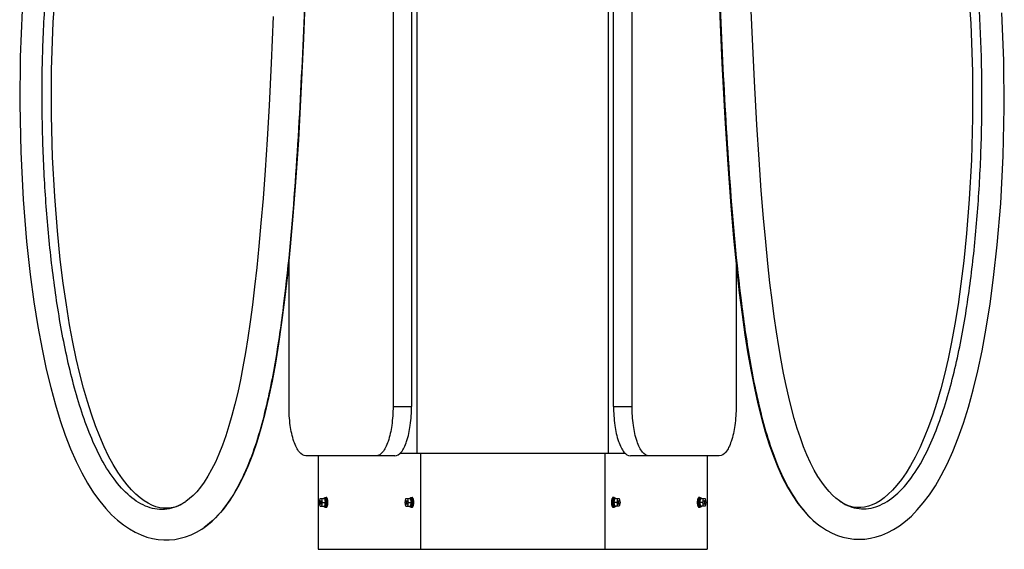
# Model space of a CAD drawing. Header units: millimetres. Extents: x 427 to 1424, y 183 to 2353.
# Tile 1 of 4: x 427 to 1424, y 183 to 718. Entities that reach past the tile are written whole.
import ezdxf

# ---------------------------------------------------------------- set-up
doc = ezdxf.new("R2010")
doc.units = ezdxf.units.MM
doc.header["$LTSCALE"] = 166.30017
doc.layers.get('0').update_dxf_attribs({"linetype": 'CONTINUOUS'})

msp = doc.modelspace()

# ---------------------------------------------------------------- linework, layer by layer
at = {"color": 7, "linetype": 'Continuous'}
for p, q in [((804.85, 2027.17), (804.87, 327.17)), ((823.65, 2027.17), (823.66, 327.17)), ((829.13, 2027.67), (829.13, 279.97)), ((1022.74, 2027.67), (1022.74, 279.97)), ((1028.21, 327.17), (1028.22, 2027.17)), ((1047, 327.17), (1047.02, 2027.17)), ((699.53, 327.17), (699.52, 472.66)), ((1152.35, 471.13), (1152.34, 327.17)), ((804.87, 327.17), (823.66, 327.17)), ((1028.21, 327.17), (1047, 327.17)), ((812.17, 279.97), (1039.7, 279.97)), ((832.6, 279.97), (832.6, 182.67)), ((1019.4, 279.97), (1019.4, 182.67)), ((787.77, 277.17), (716.63, 277.17)), ((729.02, 277.17), (729.02, 182.67)), ((806.56, 277.17), (787.77, 277.17)), ((1064.1, 277.17), (1045.31, 277.17)), ((1135.24, 277.17), (1064.1, 277.17)), ((1122.97, 277.17), (1122.97, 182.67)), ((595.2, 231.05), (595.19, 231.04)), ((730.25, 230.13), (731, 233.95)), ((731, 226.31), (730.25, 230.13)), ((731, 233.95), (735.8, 233.95)), ((731.25, 232.18), (731.05, 231.61)), ((731.05, 231.61), (731.45, 231.61)), ((731.05, 231.61), (731.54, 230.13)), ((731.54, 230.13), (731.05, 228.64)), ((731.75, 230.75), (731.25, 232.18)), ((731.25, 228.07), (731.75, 229.51)), ((731.54, 230.13), (731.97, 230.13)), ((732.26, 232.18), (731.75, 230.75)), ((731.75, 230.75), (732.17, 230.75)), ((731.75, 229.51), (732.17, 229.51)), ((731.75, 229.51), (732.26, 228.07)), ((731.97, 230.13), (732.46, 231.61)), ((732.46, 228.64), (731.97, 230.13)), ((732.46, 231.61), (732.26, 232.18)), ((732.51, 233.95), (733.26, 230.13)), ((733.26, 230.13), (732.51, 226.31)), ((733.26, 230.13), (736.55, 230.13)), ((735.04, 234.5), (736.27, 234.5)), ((736.55, 230.13), (735.8, 233.95)), ((735.8, 226.31), (736.55, 230.13)), ((736.27, 235.13), (737.21, 235.13)), ((736.54, 230.45), (736.49, 230.45)), ((736.49, 229.79), (736.54, 229.79)), ((736.5, 229.86), (737.08, 229.97)), ((737.76, 230.02), (737.08, 229.97)), ((817.17, 230.13), (817.93, 233.95)), ((817.93, 226.31), (817.17, 230.13)), ((817.93, 233.95), (822.72, 233.95)), ((818.17, 232.18), (817.98, 231.62)), ((817.98, 231.62), (818.37, 231.62)), ((817.98, 231.62), (818.47, 230.13)), ((818.47, 230.13), (817.98, 228.64)), ((818.68, 230.75), (818.17, 232.18)), ((818.17, 228.07), (818.68, 229.51)), ((818.47, 230.13), (818.89, 230.13)), ((819.19, 232.18), (818.68, 230.75)), ((818.68, 230.75), (819.1, 230.75)), ((818.68, 229.51), (819.1, 229.51)), ((818.68, 229.51), (819.19, 228.07)), ((818.89, 230.13), (819.38, 231.62)), ((819.38, 228.64), (818.89, 230.13)), ((819.38, 231.62), (819.19, 232.18)), ((819.44, 233.95), (820.19, 230.13)), ((820.19, 230.13), (819.44, 226.31)), ((820.19, 230.13), (823.48, 230.13)), ((821.97, 234.5), (823.19, 234.5)), ((823.48, 230.13), (822.72, 233.95)), ((822.72, 226.31), (823.48, 230.13)), ((823.19, 235.13), (824.13, 235.13)), ((823.46, 230.46), (823.41, 230.45)), ((823.41, 229.79), (823.46, 229.8)), ((823.43, 229.87), (824, 229.97)), ((824.69, 230.03), (824, 229.97)), ((1028.73, 235.1), (1027.79, 235.1)), ((1029.2, 233.92), (1028.45, 230.1)), ((1031.73, 230.1), (1028.45, 230.1)), ((1028.45, 230.1), (1029.2, 226.28)), ((1029.95, 234.48), (1028.73, 234.48)), ((1029.2, 233.92), (1034, 233.92)), ((1031.73, 230.1), (1032.49, 233.92)), ((1032.49, 226.28), (1031.73, 230.1)), ((1032.73, 232.16), (1032.54, 231.59)), ((1032.54, 231.59), (1033.03, 230.1)), ((1033.03, 230.1), (1032.54, 228.62)), ((1033.24, 230.72), (1032.73, 232.16)), ((1032.73, 228.05), (1033.24, 229.49)), ((1033.24, 230.72), (1032.83, 230.72)), ((1033.24, 229.49), (1032.83, 229.49)), ((1033.45, 230.1), (1033.03, 230.1)), ((1033.75, 232.16), (1033.24, 230.72)), ((1033.24, 229.49), (1033.75, 228.05)), ((1033.45, 230.1), (1033.95, 231.59)), ((1033.95, 228.62), (1033.45, 230.1)), ((1033.95, 231.59), (1033.55, 231.59)), ((1033.95, 231.59), (1033.75, 232.16)), ((1034, 233.92), (1034.75, 230.1)), ((1034.75, 230.1), (1034, 226.28)), ((1115.66, 235.1), (1114.72, 235.1)), ((1116.13, 233.92), (1115.37, 230.1)), ((1118.66, 230.1), (1115.37, 230.1)), ((1115.37, 230.1), (1116.13, 226.28)), ((1116.88, 234.48), (1115.66, 234.48)), ((1116.13, 233.92), (1120.92, 233.92)), ((1118.66, 230.1), (1119.41, 233.92)), ((1119.41, 226.28), (1118.66, 230.1)), ((1119.66, 232.16), (1119.47, 231.59)), ((1119.47, 231.59), (1119.96, 230.1)), ((1119.96, 230.1), (1119.47, 228.62)), ((1120.17, 230.72), (1119.66, 232.16)), ((1119.66, 228.05), (1120.17, 229.48)), ((1120.17, 230.72), (1119.75, 230.72)), ((1120.17, 229.48), (1119.75, 229.48)), ((1120.38, 230.1), (1119.96, 230.1)), ((1120.68, 232.16), (1120.17, 230.72)), ((1120.17, 229.48), (1120.68, 228.05)), ((1120.38, 230.1), (1120.87, 231.59)), ((1120.87, 228.62), (1120.38, 230.1)), ((1120.87, 231.59), (1120.48, 231.59)), ((1120.87, 231.59), (1120.68, 232.16)), ((1120.92, 233.92), (1121.68, 230.1)), ((1121.68, 230.1), (1120.92, 226.28)), ((1256.94, 231.58), (1256.94, 231.58)), ((731, 226.31), (735.8, 226.31)), ((731.05, 228.64), (731.45, 228.64)), ((731.05, 228.64), (731.25, 228.07)), ((732.26, 228.07), (732.46, 228.64)), ((735.04, 225.75), (736.27, 225.75)), ((736.27, 225.13), (737.21, 225.13)), ((817.93, 226.31), (822.72, 226.31)), ((817.98, 228.64), (818.37, 228.64)), ((817.98, 228.64), (818.17, 228.07)), ((819.19, 228.07), (819.38, 228.64)), ((821.97, 225.75), (823.19, 225.75)), ((823.19, 225.13), (824.13, 225.13)), ((1028.73, 225.1), (1027.79, 225.1)), ((1029.95, 225.73), (1028.73, 225.73)), ((1034, 226.28), (1029.2, 226.28)), ((1032.54, 228.62), (1032.73, 228.05)), ((1033.95, 228.62), (1033.55, 228.62)), ((1033.75, 228.05), (1033.95, 228.62)), ((1115.66, 225.1), (1114.72, 225.1)), ((1116.88, 225.73), (1115.66, 225.73)), ((1120.92, 226.28), (1116.13, 226.28)), ((1119.47, 228.62), (1119.66, 228.05)), ((1120.87, 228.62), (1120.48, 228.62)), ((1120.68, 228.05), (1120.87, 228.62)), ((613.58, 204.85), (613.57, 204.85)), ((1238.66, 205.31), (1238.71, 205.28)), ((729.02, 182.67), (1122.97, 182.67))]:
    msp.add_line(p, q, dxfattribs=at)
for points in [[(613.58, 204.85), (616.25, 206.8), (621.64, 211.25), (627.04, 216.47), (632.38, 222.45), (637.63, 229.21), (642.89, 236.99), (648.12, 245.88), (653.21, 255.79), (658.11, 266.71), (662.78, 278.6), (667.21, 291.45), (671.42, 305.3), (675.37, 320.04), (679.1, 335.75), (682.67, 352.77), (686.06, 370.98), (689.28, 390.47), (692.41, 411.93), (695.4, 435.06), (698.27, 460.13), (701.13, 488.68), (703.86, 519.62), (706.5, 554.02), (709.32, 596.65), (711.98, 643.81), (714.62, 699.19), (717.7, 778.63)], [(595.2, 231.05), (594.27, 230.42), (590.8, 228.32), (587.33, 226.66), (583.77, 225.39), (580.04, 224.53), (576.23, 224.13), (572.4, 224.2), (568.56, 224.75), (564.68, 225.77), (560.74, 227.27), (556.8, 229.24), (552.83, 231.68), (548.7, 234.71), (544.45, 238.37), (540.12, 242.68), (535.62, 247.78), (530.97, 253.79), (526.26, 260.67), (521.55, 268.4), (516.89, 277), (512.31, 286.44), (507.85, 296.69), (503.55, 307.66), (499.41, 319.4), (495.37, 332.06), (491.48, 345.6), (487.75, 360.03), (484.11, 375.64), (480.66, 392.17), (477.36, 409.87), (474.06, 429.84), (470.91, 451.71), (467.93, 475.88), (464.98, 504.68), (462.21, 539.63), (460.07, 579.25), (458.9, 621.37), (458.98, 667.49), (460.69, 715.94), (463.92, 759.88)], [(1256.94, 231.58), (1253.42, 234.25), (1249.97, 237.32), (1246.4, 241.01), (1242.7, 245.39), (1238.97, 250.44), (1235.2, 256.22), (1231.41, 262.81), (1227.66, 270.16), (1224.06, 278.08), (1220.64, 286.46), (1217.38, 295.36), (1214.24, 304.82), (1211.24, 314.83), (1208.37, 325.36), (1205.59, 336.54), (1202.92, 348.32), (1200.36, 360.71), (1197.88, 373.88), (1195.47, 387.79), (1193.16, 402.47), (1190.89, 418.19), (1188.72, 434.62), (1186.61, 452.07), (1184.44, 471.77), (1182.26, 493.54), (1180.08, 517.56), (1177.8, 545.66), (1175.55, 576.86), (1173.28, 612.16), (1170.81, 656.3), (1168.42, 705.69), (1166.01, 763.94)], [(1386.73, 758.74), (1390, 714.42), (1391.73, 665.57), (1391.81, 619.15), (1390.65, 576.78), (1388.49, 537), (1385.73, 502.23), (1382.88, 474.3), (1380.06, 451.34), (1377.06, 430.25), (1373.8, 410.26), (1370.45, 392.15), (1366.94, 375.24), (1363.26, 359.45), (1359.49, 344.88), (1355.56, 331.22), (1351.47, 318.45), (1347.27, 306.63), (1342.91, 295.6), (1338.38, 285.33), (1333.74, 275.89), (1329.04, 267.39), (1324.37, 259.84), (1319.74, 253.21), (1315.16, 247.42), (1310.71, 242.46), (1306.42, 238.29), (1302.2, 234.75), (1298.1, 231.83), (1294.16, 229.48), (1290.23, 227.61), (1286.3, 226.2), (1282.43, 225.28), (1278.6, 224.83), (1274.78, 224.86), (1271, 225.37), (1267.3, 226.33), (1263.73, 227.71), (1260.27, 229.48), (1256.94, 231.58)], [(1134.4, 753.31), (1137.85, 674.41), (1140.83, 618.77), (1143.82, 571.79), (1146.92, 530.19), (1149.77, 497.25), (1152.63, 468.21), (1155.54, 442.25), (1158.32, 420.2), (1161.21, 399.73), (1164.28, 380.27), (1167.45, 362.42), (1170.77, 345.66), (1174.27, 329.95), (1177.91, 315.36), (1181.75, 301.64), (1185.82, 288.76), (1190.08, 276.79), (1194.6, 265.59), (1199.42, 255.06), (1204.49, 245.36), (1209.7, 236.66), (1214.92, 229.05), (1220.15, 222.42), (1225.45, 216.57), (1230.8, 211.49), (1236.12, 207.15), (1238.66, 205.31)], [(429.35, 728.17), (427.26, 680.67), (426.79, 633.06), (427.83, 584.8), (430.35, 536.5), (433.84, 494.09), (437.51, 460.56), (441.24, 432.87), (445.22, 407.91), (449.44, 385.06), (453.71, 364.92), (458.21, 346.27), (462.96, 328.83), (467.85, 312.89), (472.98, 298.06), (478.35, 284.28), (483.9, 271.63), (489.65, 260.02), (495.6, 249.4), (501.67, 239.84), (507.81, 231.34), (513.9, 223.95), (519.91, 217.57), (525.94, 212.01), (531.96, 207.24), (537.9, 203.24), (543.83, 199.89), (549.72, 197.19), (555.52, 195.1), (561.3, 193.58), (567.01, 192.6), (572.61, 192.14), (578.22, 192.18), (583.8, 192.73), (589.31, 193.77), (594.82, 195.33), (600.29, 197.4), (605.68, 199.99), (611.08, 203.17), (613.57, 204.85)], [(683.53, 721.47), (681.46, 674.35), (679.29, 631.62), (677.29, 597.17), (675.27, 566.2), (673.19, 537.61), (671.14, 512.49), (669.05, 489.31), (666.9, 467.77), (664.73, 448.17), (662.5, 429.82), (660.2, 412.61), (657.85, 396.65), (655.42, 381.58), (652.89, 367.36), (650.28, 354.03), (647.57, 341.38), (644.73, 329.41), (641.79, 318.16), (638.71, 307.49), (635.47, 297.37), (632.08, 287.88), (628.57, 279.03), (624.92, 270.82), (621.16, 263.3), (617.35, 256.55), (613.57, 250.63), (609.83, 245.46), (606.1, 240.95), (602.46, 237.12), (598.9, 233.9), (595.19, 231.04)], [(1238.71, 205.28), (1244.01, 201.92), (1249.44, 199.07), (1254.94, 196.75), (1260.44, 194.99), (1265.95, 193.76), (1271.52, 193.02), (1277.12, 192.79), (1282.72, 193.06), (1288.43, 193.85), (1294.2, 195.18), (1299.98, 197.06), (1305.87, 199.56), (1311.79, 202.68), (1317.72, 206.46), (1323.74, 211), (1329.77, 216.31), (1335.78, 222.42), (1341.87, 229.53), (1348.01, 237.72), (1354.1, 246.96), (1360.11, 257.34), (1366, 268.89), (1371.72, 281.56), (1377.24, 295.43), (1382.5, 310.35), (1387.52, 326.42), (1392.38, 344.03), (1396.99, 363.03), (1401.37, 383.56), (1405.62, 406.48), (1409.51, 430.87), (1413.13, 457.65), (1416.76, 490.49), (1420.26, 532.6), (1422.83, 580.82), (1423.92, 629.21), (1423.49, 677.23), (1421.41, 725.34)]]:
    msp.add_lwpolyline(points, dxfattribs=at)
for centre, radius, start, end in [((564.18, 275.4), 54.12, 303.63866, 304.96375), ((730.2, 230.13), 6.88, 359.99603, 3.56939), ((730.15, 230.13), 6.93, 358.72985, 0.00057), ((817.13, 230.13), 6.88, 359.99603, 3.56939), ((817.07, 230.13), 6.93, 358.72985, 0.00057), ((1286.76, 274.58), 52.33, 235.25969, 238.73846), ((1285.31, 272.24), 49.57, 238.7601, 240.10756)]:
    msp.add_arc(centre, radius, start, end, dxfattribs=at)
for centre, start_param, end_param in [((733.9, 230.13), -1.458662, -1.406111), ((737.41, 230.13), -1.609721, -1.55717), ((820.82, 230.13), -1.458662, -1.406111), ((824.34, 230.13), -1.609721, -1.55717)]:
    msp.add_ellipse(centre, major_axis=(23.32, 4.37), ratio=0.006906, start_param=start_param, end_param=end_param, dxfattribs=at)
for points, knots in [([(677.5, 2109.99), (684.91, 2098.54), (696.79, 2068.91), (706.94, 2018.74), (713.48, 1961.36), (719.16, 1880.97), (722.91, 1779.3), (725.26, 1656.95), (726.34, 1534.46), (726.58, 1411.94), (726.15, 1289.41), (724.76, 1126.03), (722.17, 962.62), (717.75, 799.21), (713.1, 676.58), (706.28, 553.89), (697.36, 451.62), (685.78, 370.13), (673.04, 309.33), (653.69, 251.47), (629.82, 216.23), (613.58, 204.85)], [0, 0, 0, 0, 0.021188, 0.048896, 0.07948, 0.11085, 0.174129, 0.237561, 0.301024, 0.364496, 0.427968, 0.491444, 0.618424, 0.681942, 0.745496, 0.809127, 0.872915, 0.904924, 0.93705, 0.969181, 1, 1, 1, 1]), ([(1170.58, 2110.51), (1163.25, 2099.04), (1151.53, 2069.38), (1141.56, 2019.2), (1135.19, 1961.81), (1129.72, 1881.4), (1126.21, 1779.71), (1124.12, 1657.33), (1123.3, 1534.82), (1123.31, 1412.27), (1123.99, 1289.72), (1125.7, 1126.31), (1128.62, 962.88), (1133.36, 799.44), (1138.25, 676.8), (1145.31, 554.1), (1154.41, 451.83), (1166.15, 370.35), (1179, 309.57), (1198.45, 251.77), (1222.39, 216.61), (1238.66, 205.31)], [0, 0, 0, 0, 0.021151, 0.048846, 0.079429, 0.110801, 0.174087, 0.237526, 0.300997, 0.364477, 0.427957, 0.491441, 0.618437, 0.681963, 0.745525, 0.809164, 0.87296, 0.904971, 0.937098, 0.969222, 1, 1, 1, 1]), ([(1260.61, 229.26), (1266.23, 226.03), (1279.16, 221.83), (1299.56, 226.39), (1317.41, 239.38), (1338.56, 265.25), (1357.92, 306.94), (1374.02, 362.18), (1385.46, 421.09), (1393.42, 481.68), (1398.59, 543.17), (1401.27, 605.13), (1401.51, 667.33), (1398.18, 750.27), (1386.3, 853.21), (1355.55, 952.88), (1313.5, 1023.45), (1287.17, 1054.63), (1273.09, 1069.14)], [0, 0, 0, 0, 0.020788, 0.041497, 0.064491, 0.09027, 0.147872, 0.210115, 0.274487, 0.339898, 0.405857, 0.47212, 0.538559, 0.605076, 0.737986, 0.869861, 0.935207, 1, 1, 1, 1]), ([(594.16, 230.34), (588.67, 226.69), (576.1, 221.43), (555.4, 224.28), (537.04, 236.13), (515.21, 260.92), (495.15, 301.96), (478.48, 356.75), (466.57, 415.45), (458.22, 475.92), (452.71, 537.35), (449.7, 599.28), (449.13, 661.46), (451.97, 744.41), (463.12, 847.43), (492.63, 947.45), (533.58, 1018.7), (559.44, 1050.28), (573.33, 1064.98)], [0, 0, 0, 0, 0.021155, 0.041759, 0.064393, 0.089821, 0.146999, 0.209097, 0.273453, 0.338902, 0.404926, 0.471267, 0.537792, 0.604401, 0.737515, 0.869635, 0.935101, 1, 1, 1, 1]), ([(716.63, 277.17), (714.1, 277.17), (710.1, 280.28), (706.82, 285.88), (703.16, 294.86), (700.31, 308.82), (699.53, 320.77), (699.53, 327.17)], [0, 0, 0, 0, 0.136149, 0.234777, 0.355911, 0.655097, 1, 1, 1, 1]), ([(804.87, 327.17), (804.87, 320.78), (804.09, 308.83), (801.23, 294.87), (797.57, 285.88), (794.29, 280.29), (790.29, 277.17), (787.77, 277.17)], [0, 0, 0, 0, 0.344896, 0.644081, 0.765217, 0.863847, 1, 1, 1, 1]), ([(806.56, 277.17), (809.08, 277.17), (813.08, 280.29), (816.36, 285.88), (820.02, 294.87), (822.88, 308.83), (823.66, 320.78), (823.66, 327.17)], [0, 0, 0, 0, 0.136153, 0.234783, 0.355919, 0.655104, 1, 1, 1, 1]), ([(1028.21, 327.17), (1028.21, 320.78), (1028.99, 308.83), (1031.85, 294.87), (1035.5, 285.88), (1038.79, 280.29), (1042.79, 277.17), (1045.31, 277.17)], [0, 0, 0, 0, 0.344896, 0.64408, 0.765217, 0.863847, 1, 1, 1, 1]), ([(1064.1, 277.17), (1061.58, 277.17), (1057.58, 280.29), (1054.3, 285.88), (1050.64, 294.87), (1047.78, 308.83), (1047, 320.78), (1047, 327.17)], [0, 0, 0, 0, 0.136153, 0.234783, 0.355919, 0.655104, 1, 1, 1, 1]), ([(1152.34, 327.17), (1152.34, 320.77), (1151.56, 308.82), (1148.71, 294.86), (1145.05, 285.88), (1141.77, 280.28), (1137.77, 277.17), (1135.24, 277.17)], [0, 0, 0, 0, 0.344902, 0.644088, 0.765222, 0.86385, 1, 1, 1, 1]), ([(734.31, 233.95), (734.37, 234.03), (734.47, 234.18), (734.65, 234.36), (734.84, 234.47), (734.98, 234.5), (735.04, 234.5)], [0, 0, 0, 0, 0.309237, 0.5724, 0.797431, 1, 1, 1, 1]), ([(735.04, 234.5), (735.11, 234.5), (735.25, 234.47), (735.44, 234.36), (735.62, 234.18), (735.72, 234.03), (735.77, 233.95)], [0, 0, 0, 0, 0.202569, 0.4276, 0.690763, 1, 1, 1, 1]), ([(735.44, 234.5), (735.5, 234.6), (735.62, 234.76), (735.82, 234.97), (736.04, 235.1), (736.19, 235.13), (736.27, 235.13)], [0, 0, 0, 0, 0.30869, 0.571654, 0.796921, 1, 1, 1, 1]), ([(735.81, 233.88), (735.93, 233.68), (736.13, 233.2), (736.34, 232.39), (736.48, 231.46), (736.53, 230.8), (736.54, 230.45)], [0, 0, 0, 0, 0.197771, 0.437417, 0.709121, 1, 1, 1, 1]), ([(736.54, 229.79), (736.53, 229.45), (736.48, 228.79), (736.34, 227.86), (736.13, 227.05), (735.93, 226.57), (735.81, 226.37)], [0, 0, 0, 0, 0.290885, 0.562582, 0.802222, 1, 1, 1, 1]), ([(736.27, 235.13), (736.32, 235.13), (736.44, 235.11), (736.61, 235.03), (736.77, 234.91), (737, 234.67), (737.25, 234.25), (737.5, 233.63), (737.71, 232.88), (737.86, 232.02), (737.95, 231.09), (737.98, 230.45), (737.98, 230.13)], [0, 0, 0, 0, 0.030306, 0.062689, 0.098801, 0.139726, 0.237896, 0.358456, 0.499295, 0.656563, 0.825324, 1, 1, 1, 1]), ([(737.75, 230.68), (737.74, 230.94), (737.7, 231.44), (737.6, 232.16), (737.46, 232.82), (737.27, 233.39), (737.06, 233.85), (736.85, 234.16), (736.67, 234.34), (736.54, 234.43), (736.4, 234.49), (736.31, 234.5), (736.27, 234.5)], [0, 0, 0, 0, 0.178132, 0.347531, 0.503584, 0.642332, 0.760867, 0.857931, 0.898862, 0.935409, 0.96862, 1, 1, 1, 1]), ([(737.98, 230.13), (737.98, 229.8), (737.95, 229.16), (737.86, 228.23), (737.71, 227.37), (737.5, 226.62), (737.25, 226), (737, 225.58), (736.77, 225.34), (736.61, 225.22), (736.44, 225.14), (736.32, 225.13), (736.27, 225.13)], [0, 0, 0, 0, 0.174676, 0.343436, 0.500704, 0.641543, 0.762104, 0.860274, 0.901199, 0.937311, 0.969694, 1, 1, 1, 1]), ([(736.27, 225.75), (736.31, 225.75), (736.42, 225.77), (736.56, 225.83), (736.7, 225.93), (736.9, 226.14), (737.12, 226.49), (737.33, 227.02), (737.51, 227.67), (737.65, 228.4), (737.74, 229.19), (737.76, 229.74), (737.76, 230.02)], [0, 0, 0, 0, 0.030483, 0.062998, 0.099169, 0.140077, 0.238012, 0.358182, 0.498635, 0.6557, 0.824621, 1, 1, 1, 1]), ([(738.92, 230.13), (738.92, 230.45), (738.89, 231.09), (738.8, 232.02), (738.65, 232.88), (738.44, 233.63), (738.19, 234.25), (737.94, 234.67), (737.71, 234.91), (737.55, 235.03), (737.38, 235.11), (737.26, 235.13), (737.21, 235.13)], [0, 0, 0, 0, 0.174676, 0.343436, 0.500704, 0.641543, 0.762104, 0.860274, 0.901199, 0.937311, 0.969694, 1, 1, 1, 1]), ([(737.21, 225.13), (737.26, 225.13), (737.38, 225.14), (737.55, 225.22), (737.71, 225.34), (737.94, 225.58), (738.19, 226), (738.44, 226.62), (738.65, 227.37), (738.8, 228.23), (738.89, 229.16), (738.92, 229.8), (738.92, 230.13)], [0, 0, 0, 0, 0.030306, 0.062689, 0.098801, 0.139726, 0.237896, 0.358456, 0.499295, 0.656563, 0.825324, 1, 1, 1, 1]), ([(821.24, 233.95), (821.29, 234.03), (821.4, 234.18), (821.58, 234.36), (821.77, 234.48), (821.91, 234.5), (821.97, 234.5)], [0, 0, 0, 0, 0.309237, 0.5724, 0.797431, 1, 1, 1, 1]), ([(821.97, 234.5), (822.03, 234.5), (822.17, 234.48), (822.36, 234.36), (822.54, 234.18), (822.65, 234.03), (822.7, 233.95)], [0, 0, 0, 0, 0.202569, 0.4276, 0.690763, 1, 1, 1, 1]), ([(822.36, 234.5), (822.42, 234.6), (822.54, 234.77), (822.75, 234.97), (822.96, 235.1), (823.12, 235.13), (823.19, 235.13)], [0, 0, 0, 0, 0.30869, 0.571654, 0.796921, 1, 1, 1, 1]), ([(822.74, 233.88), (822.85, 233.68), (823.05, 233.2), (823.27, 232.4), (823.41, 231.46), (823.45, 230.8), (823.46, 230.46)], [0, 0, 0, 0, 0.197771, 0.437417, 0.709121, 1, 1, 1, 1]), ([(823.46, 229.8), (823.45, 229.45), (823.41, 228.79), (823.27, 227.86), (823.05, 227.05), (822.85, 226.57), (822.74, 226.37)], [0, 0, 0, 0, 0.290885, 0.562582, 0.802222, 1, 1, 1, 1]), ([(823.19, 235.13), (823.25, 235.13), (823.37, 235.11), (823.53, 235.03), (823.7, 234.91), (823.92, 234.67), (824.18, 234.25), (824.43, 233.63), (824.63, 232.88), (824.79, 232.02), (824.88, 231.09), (824.9, 230.45), (824.9, 230.13)], [0, 0, 0, 0, 0.030306, 0.062689, 0.098801, 0.139726, 0.237896, 0.358456, 0.499295, 0.656563, 0.825324, 1, 1, 1, 1]), ([(824.68, 230.69), (824.66, 230.94), (824.63, 231.44), (824.52, 232.16), (824.38, 232.82), (824.2, 233.39), (823.99, 233.86), (823.78, 234.17), (823.6, 234.34), (823.47, 234.43), (823.33, 234.49), (823.24, 234.5), (823.19, 234.5)], [0, 0, 0, 0, 0.178132, 0.347531, 0.503584, 0.642332, 0.760867, 0.857931, 0.898862, 0.935409, 0.96862, 1, 1, 1, 1]), ([(824.9, 230.13), (824.9, 229.8), (824.88, 229.16), (824.79, 228.23), (824.63, 227.38), (824.43, 226.62), (824.18, 226), (823.92, 225.58), (823.7, 225.34), (823.53, 225.22), (823.37, 225.15), (823.25, 225.13), (823.19, 225.13)], [0, 0, 0, 0, 0.174676, 0.343436, 0.500704, 0.641543, 0.762104, 0.860274, 0.901199, 0.937311, 0.969694, 1, 1, 1, 1]), ([(823.19, 225.75), (823.24, 225.75), (823.34, 225.77), (823.49, 225.83), (823.63, 225.94), (823.82, 226.14), (824.04, 226.49), (824.26, 227.03), (824.44, 227.67), (824.58, 228.4), (824.66, 229.2), (824.68, 229.75), (824.69, 230.03)], [0, 0, 0, 0, 0.030483, 0.062998, 0.099169, 0.140077, 0.238012, 0.358182, 0.498635, 0.6557, 0.824621, 1, 1, 1, 1]), ([(825.84, 230.13), (825.84, 230.45), (825.82, 231.09), (825.73, 232.02), (825.57, 232.88), (825.37, 233.63), (825.12, 234.25), (824.86, 234.67), (824.64, 234.91), (824.47, 235.03), (824.3, 235.11), (824.19, 235.13), (824.13, 235.13)], [0, 0, 0, 0, 0.174676, 0.343436, 0.500704, 0.641543, 0.762104, 0.860274, 0.901199, 0.937311, 0.969694, 1, 1, 1, 1]), ([(824.13, 225.13), (824.19, 225.13), (824.3, 225.15), (824.47, 225.22), (824.64, 225.34), (824.86, 225.58), (825.12, 226), (825.37, 226.62), (825.57, 227.38), (825.73, 228.23), (825.82, 229.16), (825.84, 229.8), (825.84, 230.13)], [0, 0, 0, 0, 0.030306, 0.062689, 0.098801, 0.139726, 0.237896, 0.358456, 0.499295, 0.656563, 0.825324, 1, 1, 1, 1]), ([(1027.79, 235.1), (1027.74, 235.1), (1027.62, 235.09), (1027.45, 235.01), (1027.28, 234.89), (1027.06, 234.65), (1026.81, 234.23), (1026.56, 233.61), (1026.35, 232.86), (1026.2, 232), (1026.1, 231.07), (1026.08, 230.43), (1026.08, 230.1)], [0, 0, 0, 0, 0.030306, 0.062689, 0.098801, 0.139727, 0.237897, 0.358457, 0.499296, 0.656563, 0.825324, 1, 1, 1, 1]), ([(1026.08, 230.1), (1026.08, 229.78), (1026.1, 229.14), (1026.2, 228.21), (1026.35, 227.35), (1026.56, 226.6), (1026.81, 225.98), (1027.06, 225.56), (1027.28, 225.32), (1027.45, 225.2), (1027.62, 225.12), (1027.74, 225.1), (1027.79, 225.1)], [0, 0, 0, 0, 0.174675, 0.343436, 0.500703, 0.641543, 0.762103, 0.860273, 0.901199, 0.937311, 0.969694, 1, 1, 1, 1]), ([(1027.02, 230.1), (1027.02, 230.43), (1027.04, 231.07), (1027.14, 232), (1027.29, 232.86), (1027.5, 233.61), (1027.75, 234.23), (1028, 234.65), (1028.22, 234.89), (1028.39, 235.01), (1028.56, 235.09), (1028.68, 235.1), (1028.73, 235.1)], [0, 0, 0, 0, 0.174675, 0.343436, 0.500703, 0.641543, 0.762103, 0.860273, 0.901199, 0.937311, 0.969694, 1, 1, 1, 1]), ([(1028.73, 225.1), (1028.68, 225.1), (1028.56, 225.12), (1028.39, 225.2), (1028.22, 225.32), (1028, 225.56), (1027.75, 225.98), (1027.5, 226.6), (1027.29, 227.35), (1027.14, 228.21), (1027.04, 229.14), (1027.02, 229.78), (1027.02, 230.1)], [0, 0, 0, 0, 0.030306, 0.062689, 0.098801, 0.139727, 0.237897, 0.358457, 0.499296, 0.656563, 0.825324, 1, 1, 1, 1]), ([(1028.73, 234.48), (1028.68, 234.48), (1028.58, 234.46), (1028.43, 234.4), (1028.29, 234.29), (1028.09, 234.08), (1027.87, 233.72), (1027.65, 233.17), (1027.47, 232.51), (1027.34, 231.76), (1027.25, 230.95), (1027.24, 230.39), (1027.24, 230.1)], [0, 0, 0, 0, 0.030306, 0.06269, 0.098802, 0.139728, 0.237899, 0.35846, 0.499299, 0.656566, 0.825324, 1, 1, 1, 1]), ([(1027.24, 230.1), (1027.24, 229.82), (1027.25, 229.26), (1027.34, 228.45), (1027.47, 227.7), (1027.65, 227.04), (1027.87, 226.49), (1028.09, 226.13), (1028.29, 225.92), (1028.43, 225.81), (1028.58, 225.75), (1028.68, 225.73), (1028.73, 225.73)], [0, 0, 0, 0, 0.174678, 0.343439, 0.500707, 0.641547, 0.762107, 0.860276, 0.9012, 0.937311, 0.969694, 1, 1, 1, 1]), ([(1028.46, 230.17), (1028.46, 230.53), (1028.49, 231.25), (1028.63, 232.26), (1028.85, 233.13), (1029.06, 233.65), (1029.19, 233.86)], [0, 0, 0, 0, 0.289938, 0.562535, 0.803013, 1, 1, 1, 1]), ([(1029.19, 226.35), (1029.06, 226.56), (1028.85, 227.08), (1028.63, 227.95), (1028.49, 228.96), (1028.46, 229.67), (1028.46, 230.04)], [0, 0, 0, 0, 0.196987, 0.437465, 0.710062, 1, 1, 1, 1]), ([(1028.73, 235.1), (1028.81, 235.1), (1028.96, 235.07), (1029.18, 234.95), (1029.38, 234.74), (1029.5, 234.58), (1029.56, 234.48)], [0, 0, 0, 0, 0.20308, 0.428346, 0.69131, 1, 1, 1, 1]), ([(1029.22, 233.92), (1029.28, 234.01), (1029.38, 234.16), (1029.56, 234.34), (1029.75, 234.45), (1029.89, 234.48), (1029.95, 234.48)], [0, 0, 0, 0, 0.309236, 0.572399, 0.79743, 1, 1, 1, 1]), ([(1029.95, 234.48), (1030.02, 234.48), (1030.15, 234.45), (1030.35, 234.34), (1030.53, 234.16), (1030.63, 234.01), (1030.68, 233.92)], [0, 0, 0, 0, 0.20257, 0.427601, 0.690764, 1, 1, 1, 1]), ([(1114.72, 235.1), (1114.66, 235.1), (1114.55, 235.09), (1114.38, 235.01), (1114.21, 234.89), (1113.99, 234.65), (1113.73, 234.23), (1113.48, 233.61), (1113.28, 232.85), (1113.12, 232), (1113.03, 231.07), (1113.01, 230.43), (1113.01, 230.1)], [0, 0, 0, 0, 0.030306, 0.062689, 0.098801, 0.139727, 0.237897, 0.358457, 0.499296, 0.656563, 0.825324, 1, 1, 1, 1]), ([(1113.01, 230.1), (1113.01, 229.78), (1113.03, 229.14), (1113.12, 228.21), (1113.28, 227.35), (1113.48, 226.6), (1113.73, 225.98), (1113.99, 225.56), (1114.21, 225.32), (1114.38, 225.2), (1114.55, 225.12), (1114.66, 225.1), (1114.72, 225.1)], [0, 0, 0, 0, 0.174675, 0.343436, 0.500703, 0.641543, 0.762103, 0.860273, 0.901199, 0.937311, 0.969694, 1, 1, 1, 1]), ([(1113.95, 230.1), (1113.95, 230.43), (1113.97, 231.07), (1114.06, 232), (1114.22, 232.85), (1114.42, 233.61), (1114.67, 234.23), (1114.93, 234.65), (1115.15, 234.89), (1115.32, 235.01), (1115.48, 235.09), (1115.6, 235.1), (1115.66, 235.1)], [0, 0, 0, 0, 0.174675, 0.343436, 0.500703, 0.641543, 0.762103, 0.860273, 0.901199, 0.937311, 0.969694, 1, 1, 1, 1]), ([(1115.66, 225.1), (1115.6, 225.1), (1115.48, 225.12), (1115.32, 225.2), (1115.15, 225.32), (1114.93, 225.56), (1114.67, 225.98), (1114.42, 226.6), (1114.22, 227.35), (1114.06, 228.21), (1113.97, 229.14), (1113.95, 229.78), (1113.95, 230.1)], [0, 0, 0, 0, 0.030306, 0.062689, 0.098801, 0.139727, 0.237897, 0.358457, 0.499296, 0.656563, 0.825324, 1, 1, 1, 1]), ([(1115.66, 234.48), (1115.61, 234.48), (1115.51, 234.46), (1115.36, 234.4), (1115.21, 234.29), (1115.02, 234.08), (1114.8, 233.72), (1114.58, 233.17), (1114.4, 232.51), (1114.26, 231.76), (1114.18, 230.95), (1114.16, 230.39), (1114.16, 230.1)], [0, 0, 0, 0, 0.030306, 0.06269, 0.098802, 0.139728, 0.237899, 0.35846, 0.499299, 0.656566, 0.825324, 1, 1, 1, 1]), ([(1114.16, 230.1), (1114.16, 229.82), (1114.18, 229.26), (1114.26, 228.45), (1114.4, 227.7), (1114.58, 227.04), (1114.8, 226.49), (1115.02, 226.13), (1115.21, 225.92), (1115.36, 225.81), (1115.51, 225.74), (1115.61, 225.73), (1115.66, 225.73)], [0, 0, 0, 0, 0.174678, 0.343439, 0.500707, 0.641547, 0.762107, 0.860276, 0.9012, 0.937311, 0.969694, 1, 1, 1, 1]), ([(1115.38, 230.17), (1115.39, 230.53), (1115.42, 231.25), (1115.56, 232.26), (1115.78, 233.13), (1115.99, 233.64), (1116.11, 233.86)], [0, 0, 0, 0, 0.289938, 0.562535, 0.803013, 1, 1, 1, 1]), ([(1116.11, 226.35), (1115.99, 226.56), (1115.78, 227.08), (1115.56, 227.95), (1115.42, 228.96), (1115.39, 229.67), (1115.38, 230.04)], [0, 0, 0, 0, 0.196987, 0.437465, 0.710062, 1, 1, 1, 1]), ([(1115.66, 235.1), (1115.73, 235.1), (1115.89, 235.07), (1116.1, 234.95), (1116.31, 234.74), (1116.43, 234.57), (1116.49, 234.48)], [0, 0, 0, 0, 0.20308, 0.428346, 0.69131, 1, 1, 1, 1]), ([(1116.15, 233.92), (1116.2, 234.01), (1116.31, 234.16), (1116.49, 234.34), (1116.68, 234.45), (1116.82, 234.48), (1116.88, 234.48)], [0, 0, 0, 0, 0.309236, 0.572399, 0.79743, 1, 1, 1, 1]), ([(1116.88, 234.48), (1116.94, 234.48), (1117.08, 234.45), (1117.27, 234.34), (1117.45, 234.16), (1117.56, 234.01), (1117.61, 233.92)], [0, 0, 0, 0, 0.20257, 0.427601, 0.690764, 1, 1, 1, 1]), ([(735.04, 225.75), (734.98, 225.75), (734.84, 225.78), (734.65, 225.89), (734.47, 226.07), (734.37, 226.22), (734.31, 226.31)], [0, 0, 0, 0, 0.202569, 0.4276, 0.690763, 1, 1, 1, 1]), ([(735.77, 226.31), (735.72, 226.22), (735.62, 226.07), (735.44, 225.89), (735.25, 225.78), (735.11, 225.75), (735.04, 225.75)], [0, 0, 0, 0, 0.309237, 0.5724, 0.797431, 1, 1, 1, 1]), ([(736.27, 225.13), (736.19, 225.13), (736.04, 225.16), (735.82, 225.28), (735.62, 225.49), (735.5, 225.66), (735.44, 225.75)], [0, 0, 0, 0, 0.203079, 0.428345, 0.69131, 1, 1, 1, 1]), ([(821.97, 225.75), (821.91, 225.75), (821.77, 225.78), (821.58, 225.89), (821.4, 226.07), (821.29, 226.22), (821.24, 226.31)], [0, 0, 0, 0, 0.202569, 0.4276, 0.690763, 1, 1, 1, 1]), ([(822.7, 226.31), (822.65, 226.22), (822.54, 226.07), (822.36, 225.89), (822.17, 225.78), (822.03, 225.75), (821.97, 225.75)], [0, 0, 0, 0, 0.309237, 0.5724, 0.797431, 1, 1, 1, 1]), ([(823.19, 225.13), (823.12, 225.13), (822.96, 225.16), (822.75, 225.29), (822.54, 225.49), (822.42, 225.66), (822.36, 225.75)], [0, 0, 0, 0, 0.203079, 0.428345, 0.69131, 1, 1, 1, 1]), ([(1029.56, 225.73), (1029.5, 225.63), (1029.38, 225.47), (1029.18, 225.26), (1028.96, 225.14), (1028.81, 225.1), (1028.73, 225.1)], [0, 0, 0, 0, 0.308689, 0.571653, 0.79692, 1, 1, 1, 1]), ([(1029.95, 225.73), (1029.89, 225.73), (1029.75, 225.76), (1029.56, 225.87), (1029.38, 226.05), (1029.28, 226.2), (1029.22, 226.28)], [0, 0, 0, 0, 0.20257, 0.427601, 0.690764, 1, 1, 1, 1]), ([(1030.68, 226.28), (1030.63, 226.2), (1030.53, 226.05), (1030.35, 225.87), (1030.15, 225.76), (1030.02, 225.73), (1029.95, 225.73)], [0, 0, 0, 0, 0.309236, 0.572399, 0.79743, 1, 1, 1, 1]), ([(1116.49, 225.73), (1116.43, 225.63), (1116.31, 225.47), (1116.1, 225.26), (1115.89, 225.13), (1115.73, 225.1), (1115.66, 225.1)], [0, 0, 0, 0, 0.308689, 0.571653, 0.79692, 1, 1, 1, 1]), ([(1116.88, 225.73), (1116.82, 225.73), (1116.68, 225.76), (1116.49, 225.87), (1116.31, 226.05), (1116.2, 226.2), (1116.15, 226.28)], [0, 0, 0, 0, 0.20257, 0.427601, 0.690764, 1, 1, 1, 1]), ([(1117.61, 226.28), (1117.56, 226.2), (1117.45, 226.05), (1117.27, 225.87), (1117.08, 225.76), (1116.94, 225.73), (1116.88, 225.73)], [0, 0, 0, 0, 0.309236, 0.572399, 0.79743, 1, 1, 1, 1])]:
    msp.add_open_spline(points, degree=3, knots=knots, dxfattribs=at)

doc.saveas('drawing.dxf')
